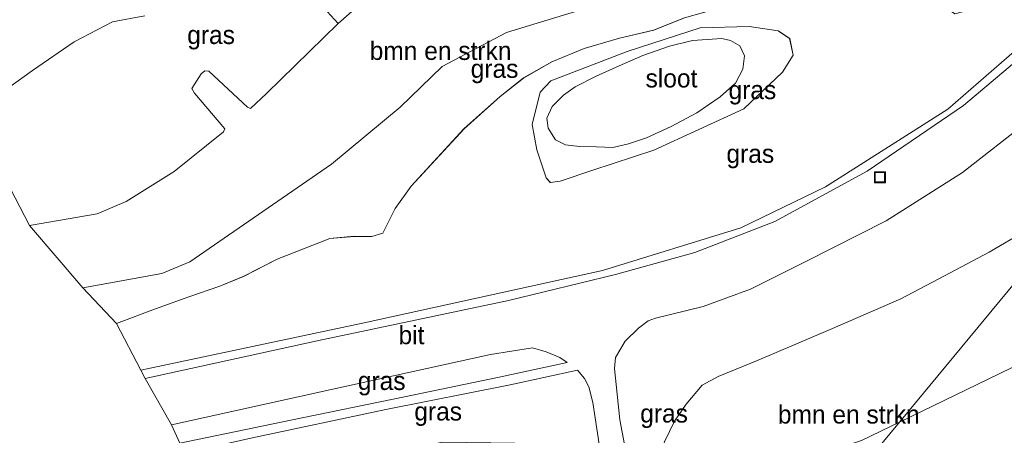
# Model space of a CAD drawing. Header units: millimetres. Extents: x 180000 to 190000, y 466229 to 468626.
# Tile 130 of 202: x 185199 to 185333, y 467824 to 467881. Entities that reach past the tile are written whole.
import ezdxf
from ezdxf.enums import TextEntityAlignment as Align

# ---------------------------------------------------------------- set-up
doc = ezdxf.new("R2010")
doc.units = ezdxf.units.MM
for name, color, linetype, lineweight in [('af-bs-rasterhekwerk', 8, 'hekwerk', 18), ('bp-b5-bomenstruiken', 93, 'Continuous', 18), ('bp-b5-bos', 93, 'Continuous', 18), ('bp-b5-grasland', 93, 'Continuous', 18), ('gw-bs-insteekwatergang', 93, 'Continuous', 18), ('gw-bs-kruinlijn', 93, 'Continuous', 18), ('gw-bs-teenlijn', 93, 'Continuous', 18), ('kd-bs-opnamedtmgrens', 173, 'Continuous', 18), ('og-b5-water', 153, 'Continuous', 18), ('og-bs-hulpgeometrie', 53, 'Continuous', 18), ('og-bs-inrichtingselement', 253, 'Continuous', 18), ('vh-b5-verh_soort', 8, 'Continuous', 18)]:
    doc.layers.add(name, color=color, linetype=linetype, lineweight=lineweight)
doc.styles.add('rtw_iso', font='iso-rtw.shx')
doc.linetypes.add('hekwerk', pattern='A,7,-1.5,[1,RTW.shx,S=0.75,R=0,X=0,Y=0],-1.5', length=10)

# ---------------------------------------------------------------- blocks, each defined once
blk = doc.blocks.new('put')
for p, q in [((0.75, 0.75), (-0.75, 0.75)), ((-0.75, 0.75), (-0.75, -0.75)), ((0.75, -0.75), (0.75, 0.75)), ((-0.75, -0.75), (0.75, -0.75))]:
    blk.add_line(p, q)
blk.add_lwpolyline([(-0.625, 0.625), (0.625, 0.625), (0.625, -0.625), (-0.625, -0.625)], close=True)
blk = doc.blocks.new('dtbattr-r')
at = {"style": 'rtw_iso'}
blk.add_attdef('TAG', text='', height=2.5, dxfattribs=at).set_placement((0, 0), align=Align.MIDDLE_CENTER)
blk = doc.blocks.new('d33az_ACAD_1_FMEBLOCK151')
at = {"layer": 'bp-b5-grasland'}
for points in [[(17.31, 9.03, 49.69), (17.78, 6.73, 49.69), (16.35, 4.44, 49.69), (11.04, -0.56, 49.88), (-1.22, -6.23, 49.85), (-9.52, -8.92, 49.91), (-14, -10.42, 49.89), (-15.32, -10.63, 49.96), (-15.88, -10, 49.99), (-17.17, -6.15, 49.87), (-17.78, -2.71, 49.77), (-16.71, 1.7, 49.87), (-15.25, 3.24, 49.83), (-4.83, 7.22, 49.48), (5.11, 10.47, 49.53), (11.79, 10.63, 49.68), (15.76, 10.07, 49.73)], [(-9.02, -5.76, 49.12), (-6.8, -5.83, 49.12), (-4.67, -5.33, 49.12), (-2.23, -4.55, 49.12), (1.15, -3, 49.12), (4.66, -1.13, 49.12), (7.84, 1.06, 49.12), (9.92, 2.94, 49.12), (10.93, 4.85, 49.12), (11.16, 6.63, 49.12), (10.53, 8.01, 49.12), (9.23, 8.76, 49.12), (8.04, 9.01, 49.12), (4.07, 8.75, 49.12), (0.91, 7.96, 49.12), (-2.72, 6.69, 49.12), (-5.96, 5.3, 49.12), (-9.08, 3.87, 49.12), (-11.94, 2.43, 49.12), (-13.55, 1.28, 49.12), (-15.07, -0.26, 49.12), (-15.81, -1.85, 49.12), (-15.62, -3.21, 49.12), (-14.61, -4.79, 49.12), (-13.27, -5.48, 49.12), (-11.33, -5.7, 49.12)]]:
    blk.add_polyline3d(points, close=True, dxfattribs=at)
blk = doc.blocks.new('d33az_ACAD_1_FMEBLOCK152')
at = {"layer": 'bp-b5-grasland'}
for points in [[(44.48, 24.07, 51.41), (48.69, 21.06, 51.28), (64.86, 25.36, 51.27), (65.63, 25.44, 51.27), (63.18, 22.32, 51.28), (61.3, 19.88, 51.28), (47.73, 8.08, 51.21), (31.07, -2.53, 51.28), (19.51, -8.1, 51.56), (0.65, -13.94, 51.98), (-31.86, -21.06, 52.9), (-62.3, -27.51, 54.04), (-65.63, -21.17, 53.81), (-60.31, -19.14, 53.8), (-55.76, -17.5, 53.39), (-51.53, -16.08, 53.09), (-48.33, -14.73, 52.86), (-43.69, -12.37, 52.57), (-36.55, -9.57, 52.23), (-33.22, -9.27, 51.98), (-30.81, -9.3, 51.8), (-29.31, -8.85, 51.67), (-27.63, -5.47, 51.27), (-25.43, -2.43, 51.12), (-18.24, 5.39, 50.37), (-13.32, 9.79, 50.39), (-10.14, 12.32, 50.14), (-6.25, 14.52, 50), (-1.85, 16.36, 49.84), (2.96, 17.76, 49.73), (7.62, 18.83, 49.43), (11.82, 20.52, 49.62), (17, 21.99, 49.76), (21.96, 23.85, 49.98), (27.12, 25.96, 50.43), (30.88, 27.13, 50.89), (34.5, 27.51, 51.15), (37.84, 27.05, 51.27), (41.11, 25.95, 51.35)], [(-7.03, -1.31, 49.99), (-6.47, -1.94, 49.96), (-5.14, -1.73, 49.89), (-0.66, -0.23, 49.91), (7.64, 2.46, 49.85), (19.9, 8.13, 49.88), (25.21, 13.13, 49.69), (26.63, 15.42, 49.69), (26.16, 17.72, 49.69), (24.61, 18.76, 49.73), (20.65, 19.32, 49.68), (13.97, 19.16, 49.53), (4.03, 15.91, 49.48), (-6.39, 11.93, 49.83), (-7.85, 10.39, 49.87), (-8.92, 5.98, 49.77), (-8.31, 2.54, 49.87)]]:
    blk.add_polyline3d(points, close=True, dxfattribs=at)

msp = doc.modelspace()

# ---------------------------------------------------------------- linework, layer by layer
at = {"layer": 'af-bs-rasterhekwerk'}
msp.add_polyline3d([(185343.34, 467886.2, 51.27), (185340.89, 467883.07, 51.28), (185339, 467880.64, 51.28), (185325.44, 467868.84, 51.21), (185308.77, 467858.22, 51.28), (185297.21, 467852.66, 51.56), (185278.35, 467846.82, 51.98), (185245.84, 467839.7, 52.9), (185215.4, 467833.25, 54.04)], dxfattribs=at)
at = {"layer": 'bp-b5-bomenstruiken'}
for points in [[(185278.26, 467883.25, 51.69), (185265.26, 467879.3, 52.15), (185256.49, 467874.65, 53.18), (185250.76, 467869.11, 53.72), (185241.38, 467861.34, 54.03), (185222.07, 467848.02, 54.38), (185218.27, 467846.44, 54.92), (185207.49, 467844.48, 56.32), (185200.22, 467852.98, 59.75), (185209.45, 467854.54, 59.71), (185213.39, 467856.22, 59.76), (185219.94, 467860.31, 59.73), (185226.69, 467865.75, 59.68), (185226.84, 467866.13, 59.68), (185222.7, 467871, 59.64), (185222.36, 467871.66, 59.61), (185223.62, 467873.63, 59.67), (185224.13, 467874.04, 59.66), (185224.68, 467874, 59.66), (185229.95, 467869.09, 59.75), (185230.36, 467868.93, 59.75), (185232.56, 467870.98, 59.79), (185242.3, 467880.49, 59.85), (185249.81, 467887.14, 59.83)], [(185286.81, 467823.49, 52.55), (185288.16, 467826.27, 52.33), (185289.74, 467828.6, 52.17), (185291.93, 467831.19, 51.98), (185294.13, 467832.4, 51.77), (185299.55, 467834.61, 51.68), (185309.37, 467838.79, 51.46), (185319.02, 467842.96, 51.35), (185324.99, 467846.12, 51.4), (185331.05, 467849.35, 51.4), (185336.01, 467852.23, 51.39), (185340.57, 467855.4, 51.39), (185347.08, 467860.73, 51.59), (185347.18, 467860.7, 51.59), (185347.38, 467860.63, 51.59), (185318.82, 467826.16, 59.14), (185313.68, 467823.66, 58.96)]]:
    msp.add_polyline3d(points, dxfattribs=at)
msp.add_polyline3d([(185338.6, 467835.75, 59.83), (185318.82, 467826.16, 59.14), (185347.38, 467860.63, 51.59), (185347.45, 467860.6, 51.59), (185357.26, 467844.56, 60.26)], close=True, dxfattribs=at)
at = {"layer": 'bp-b5-bos'}
for points in [[(185249.81, 467887.14, 59.83), (185242.3, 467880.49, 59.85), (185239.82, 467883.24, 60.16)], [(185215.96, 467881.57, 59.64), (185211.52, 467880.72, 59.7), (185206.3, 467878.03, 59.58), (185200.65, 467874.09, 59.67), (185192.31, 467868.14, 59.88)], [(185469.06, 467643.44, 62.69), (185329.86, 467796.93, 59.23), (185296.43, 467789.95, 59.47), (185295.61, 467798.13, 59.26), (185318.82, 467826.16, 59.14), (185338.6, 467835.75, 59.83), (185357.26, 467844.56, 60.26), (185361.29, 467846.53, 60.17), (185364.95, 467847.37, 59.76), (185368.35, 467846.92, 58.65), (185370.89, 467846.53, 58.65), (185372.13, 467847.1, 58.57), (185372.77, 467848.71, 58.43), (185372.5, 467851.01, 58.16), (185378.08, 467843.12, 58.73), (185382, 467838.9, 59.33), (185393.85, 467823.51, 60.17), (185400.79, 467815.8, 60.97), (185408.55, 467806.91, 61), (185414.33, 467800.24, 61.01)]]:
    msp.add_polyline3d(points, dxfattribs=at)
msp.add_polyline3d([(185318.82, 467826.16, 59.14), (185295.61, 467798.13, 59.26), (185294.75, 467806.64, 59.06), (185294.18, 467812.12, 58.9), (185294.79, 467814.72, 58.81), (185296.11, 467817.13, 58.84), (185297.48, 467818.5, 58.94), (185299.02, 467819.55, 58.93), (185300.96, 467819.91, 58.88), (185305.35, 467820.94, 58.88), (185313.68, 467823.66, 58.96)], close=True, dxfattribs=at)
at = {"layer": 'bp-b5-grasland'}
for points in [[(185239.82, 467883.24, 60.16), (185242.3, 467880.49, 59.85), (185232.56, 467870.98, 59.79), (185230.36, 467868.93, 59.75), (185229.95, 467869.09, 59.75), (185224.68, 467874, 59.66), (185224.13, 467874.04, 59.66), (185223.62, 467873.63, 59.67), (185222.36, 467871.66, 59.61), (185222.7, 467871, 59.64), (185226.84, 467866.13, 59.68), (185226.69, 467865.75, 59.68), (185219.94, 467860.31, 59.73), (185213.39, 467856.22, 59.76), (185209.45, 467854.54, 59.71), (185200.22, 467852.98, 59.75), (185192.31, 467868.14, 59.88), (185200.65, 467874.09, 59.67), (185206.3, 467878.03, 59.58), (185211.52, 467880.72, 59.7), (185215.96, 467881.57, 59.64)], [(185289.52, 467881.27, 49.62), (185285.33, 467879.59, 49.43), (185280.67, 467878.51, 49.73), (185275.85, 467877.12, 49.84), (185271.46, 467875.27, 50), (185267.56, 467873.07, 50.14), (185264.38, 467870.55, 50.39), (185259.47, 467866.15, 50.37), (185252.27, 467858.32, 51.12), (185250.08, 467855.28, 51.27), (185248.39, 467851.91, 51.67), (185246.9, 467851.46, 51.8), (185244.49, 467851.48, 51.98), (185241.15, 467851.19, 52.23), (185234.01, 467848.38, 52.57), (185229.38, 467846.02, 52.86), (185226.18, 467844.68, 53.09), (185221.95, 467843.26, 53.39), (185217.4, 467841.61, 53.8), (185212.07, 467839.59, 53.81), (185207.49, 467844.48, 56.32), (185218.27, 467846.44, 54.92), (185222.07, 467848.02, 54.38), (185241.38, 467861.34, 54.03), (185250.76, 467869.11, 53.72), (185256.49, 467874.65, 53.18), (185265.26, 467879.3, 52.15), (185278.26, 467883.25, 51.69)], [(185339.75, 467879.59, 51.29), (185327.55, 467869.34, 51.27), (185314.42, 467860.37, 51.36), (185301.83, 467853.53, 51.6), (185290.94, 467849.27, 51.82), (185280.14, 467846.29, 52.02), (185265.55, 467842.76, 52.38), (185239.46, 467837.23, 53.27), (185216.01, 467832.09, 54.09), (185215.4, 467833.25, 54.04), (185245.84, 467839.7, 52.9), (185278.35, 467846.82, 51.98), (185297.21, 467852.66, 51.56), (185308.77, 467858.22, 51.28), (185325.44, 467868.84, 51.21), (185339, 467880.64, 51.28)], [(185283.09, 467813.95, 53.36), (185280.71, 467826.47, 52.39), (185279.99, 467833.47, 52.24), (185280.12, 467834.96, 52.18), (185281.46, 467837.19, 52.06), (185283.25, 467838.98, 52.03), (185284.58, 467839.99, 52.06), (185285.56, 467840.32, 52.06), (185292.08, 467841.94, 51.97), (185298.51, 467844.28, 51.84), (185306.15, 467848.09, 51.57), (185317.03, 467853.59, 51.46), (185327.44, 467860.2, 51.38), (185336.4, 467867.2, 51.28)], [(185336.01, 467852.23, 51.39), (185331.05, 467849.35, 51.4), (185324.99, 467846.12, 51.4), (185319.02, 467842.96, 51.35), (185309.37, 467838.79, 51.46), (185299.55, 467834.61, 51.68), (185294.13, 467832.4, 51.77), (185291.93, 467831.19, 51.98), (185289.74, 467828.6, 52.17), (185288.16, 467826.27, 52.33), (185286.81, 467823.49, 52.55)]]:
    msp.add_polyline3d(points, dxfattribs=at)
for points in [[(185235.85, 467826.42, 53.39), (185220.7, 467823.27, 53.85), (185219.57, 467825.79, 53.98), (185241.18, 467830.55, 53.32), (185263.1, 467835.36, 52.68), (185268.8, 467836.3, 52.38), (185270.67, 467835.73, 52.36), (185272.55, 467834.95, 52.31), (185273.52, 467834.27, 52.28), (185264.28, 467832.27, 52.45), (185251.34, 467829.59, 52.85)], [(185277.04, 467828.84, 52.41), (185277.91, 467823.14, 52.64), (185279.48, 467814.91, 53.19), (185281.35, 467803.97, 53.98), (185284.03, 467787.24, 55.39), (185282.61, 467786.89, 55.51), (185279.56, 467806.54, 53.9), (185277.53, 467814.33, 53.27), (185275.33, 467817.32, 53.07), (185271.95, 467820.54, 52.82), (185269.13, 467822.41, 52.68), (185266.4, 467823.31, 52.6), (185256.55, 467823.44, 52.79), (185242.55, 467820.43, 53.14), (185224.35, 467817.15, 53.56), (185221.35, 467821.93, 53.82), (185230.4, 467823.96, 53.51), (185248.8, 467827.88, 52.91), (185265.74, 467831.24, 52.38), (185274.94, 467833.24, 52.28), (185275.89, 467832.12, 52.29), (185276.48, 467830.95, 52.29)]]:
    msp.add_polyline3d(points, close=True, dxfattribs=at)
at = {"layer": 'gw-bs-insteekwatergang'}
msp.add_polyline3d([(185298.35, 467880.08, 49.68), (185291.67, 467879.92, 49.53), (185281.73, 467876.67, 49.48), (185271.31, 467872.69, 49.83), (185269.85, 467871.15, 49.87), (185268.78, 467866.74, 49.77), (185269.39, 467863.3, 49.87), (185270.68, 467859.45, 49.99), (185271.24, 467858.82, 49.96), (185272.56, 467859.03, 49.89), (185277.04, 467860.53, 49.91), (185285.34, 467863.22, 49.85), (185297.6, 467868.88, 49.88), (185302.91, 467873.89, 49.69), (185304.34, 467876.18, 49.69), (185303.87, 467878.47, 49.69), (185302.32, 467879.52, 49.73), (185298.35, 467880.08, 49.68)], dxfattribs=at)
at = {"layer": 'gw-bs-kruinlijn'}
for points in [[(185200.22, 467852.98, 59.75), (185209.45, 467854.54, 59.71), (185213.39, 467856.22, 59.76), (185219.94, 467860.31, 59.73), (185226.69, 467865.75, 59.68), (185226.84, 467866.13, 59.68), (185222.7, 467871, 59.64), (185222.36, 467871.66, 59.61), (185223.62, 467873.63, 59.67), (185224.13, 467874.04, 59.66), (185224.68, 467874, 59.66), (185229.95, 467869.09, 59.75), (185230.36, 467868.93, 59.75), (185232.56, 467870.98, 59.79), (185242.3, 467880.49, 59.85), (185249.81, 467887.14, 59.83)], [(185318.82, 467826.16, 59.14), (185338.6, 467835.75, 59.83), (185357.26, 467844.56, 60.26), (185361.29, 467846.53, 60.17)], [(185318.82, 467826.16, 59.14), (185313.68, 467823.66, 58.96), (185305.35, 467820.94, 58.88), (185300.96, 467819.91, 58.88), (185299.02, 467819.55, 58.93), (185297.48, 467818.5, 58.94), (185296.11, 467817.13, 58.84), (185294.79, 467814.72, 58.81), (185294.18, 467812.12, 58.9), (185294.75, 467806.64, 59.06), (185295.61, 467798.13, 59.26)]]:
    msp.add_polyline3d(points, dxfattribs=at)
at = {"layer": 'gw-bs-teenlijn'}
for points in [[(185259.47, 467866.15, 50.37), (185264.38, 467870.55, 50.39), (185267.56, 467873.07, 50.14), (185271.46, 467875.27, 50), (185275.85, 467877.12, 49.84), (185280.67, 467878.51, 49.73), (185285.33, 467879.59, 49.43), (185289.52, 467881.27, 49.62), (185294.7, 467882.75, 49.76), (185299.67, 467884.61, 49.98), (185304.82, 467886.72, 50.43), (185308.58, 467887.88, 50.89), (185312.21, 467888.27, 51.15), (185315.55, 467887.81, 51.27), (185318.82, 467886.7, 51.35), (185322.18, 467884.83, 51.41)], [(185259.47, 467866.15, 50.37), (185252.27, 467858.32, 51.12), (185250.08, 467855.28, 51.27), (185248.39, 467851.91, 51.67), (185246.9, 467851.46, 51.8), (185244.49, 467851.48, 51.98), (185241.15, 467851.19, 52.23), (185234.01, 467848.38, 52.57)], [(185288.63, 467789.7, 55.13), (185285.68, 467806.36, 53.84), (185285.32, 467810.11, 53.51), (185285.01, 467813.72, 53.41), (185285.1, 467817.26, 53.09), (185285.76, 467820.33, 53.02), (185286.81, 467823.49, 52.55), (185288.16, 467826.27, 52.33), (185289.74, 467828.6, 52.17), (185291.93, 467831.19, 51.98), (185294.13, 467832.4, 51.77), (185299.55, 467834.61, 51.68), (185309.37, 467838.79, 51.46), (185319.02, 467842.96, 51.35), (185324.99, 467846.12, 51.4), (185331.05, 467849.35, 51.4), (185336.01, 467852.23, 51.39), (185340.57, 467855.4, 51.39)], [(185212.07, 467839.59, 53.81), (185217.4, 467841.61, 53.8), (185221.95, 467843.26, 53.39), (185226.18, 467844.68, 53.09), (185229.38, 467846.02, 52.86), (185234.01, 467848.38, 52.57)]]:
    msp.add_polyline3d(points, dxfattribs=at)
at = {"layer": 'kd-bs-opnamedtmgrens'}
msp.add_polyline3d([(185286.76, 467787.44, 55.41), (185284.03, 467787.24, 55.39), (185282.61, 467786.89, 55.51), (185275.88, 467786.03, 59.51), (185267.96, 467783.53, 59.64), (185243.93, 467779.25, 59.42), (185229.66, 467804.61, 58.88), (185224.35, 467817.15, 53.56), (185221.35, 467821.93, 53.82), (185220.7, 467823.27, 53.85), (185219.57, 467825.79, 53.98), (185216.01, 467832.09, 54.09), (185215.4, 467833.25, 54.04), (185212.07, 467839.59, 53.81), (185207.49, 467844.48, 56.32), (185200.22, 467852.98, 59.75), (185192.31, 467868.14, 59.88), (185122.74, 468020.77, 55.8)], dxfattribs=at)
at = {"layer": 'og-b5-water'}
msp.add_polyline3d([(185281.89, 467864.12, 49.12), (185279.76, 467863.62, 49.12), (185277.54, 467863.69, 49.12), (185275.23, 467863.75, 49.12), (185273.29, 467863.97, 49.12), (185271.95, 467864.65, 49.12), (185270.94, 467866.24, 49.12), (185270.75, 467867.6, 49.12), (185271.49, 467869.18, 49.12), (185273.01, 467870.73, 49.12), (185274.62, 467871.87, 49.12), (185277.48, 467873.32, 49.12), (185280.6, 467874.75, 49.12), (185283.84, 467876.14, 49.12), (185287.47, 467877.4, 49.12), (185290.63, 467878.19, 49.12), (185294.6, 467878.45, 49.12), (185295.79, 467878.21, 49.12), (185297.09, 467877.46, 49.12), (185297.72, 467876.08, 49.12), (185297.49, 467874.29, 49.12), (185296.48, 467872.39, 49.12), (185294.4, 467870.51, 49.12), (185291.22, 467868.32, 49.12), (185287.71, 467866.45, 49.12), (185284.33, 467864.9, 49.12)], close=True, dxfattribs=at)
at = {"layer": 'og-bs-hulpgeometrie'}
msp.add_polyline3d([(185295.61, 467798.13, 59.26), (185318.82, 467826.16, 59.14), (185347.38, 467860.63, 51.59)], dxfattribs=at)
at = {"layer": 'vh-b5-verh_soort'}
for points in [[(185220.7, 467823.27, 53.85), (185235.85, 467826.42, 53.39), (185251.34, 467829.59, 52.85), (185264.28, 467832.27, 52.45), (185273.52, 467834.27, 52.28), (185272.55, 467834.95, 52.31), (185270.67, 467835.73, 52.36), (185268.8, 467836.3, 52.38), (185263.1, 467835.36, 52.68), (185241.18, 467830.55, 53.32), (185219.57, 467825.79, 53.98), (185216.01, 467832.09, 54.09), (185239.46, 467837.23, 53.27), (185265.55, 467842.76, 52.38), (185280.14, 467846.29, 52.02), (185290.94, 467849.27, 51.82), (185301.83, 467853.53, 51.6), (185314.42, 467860.37, 51.36), (185327.55, 467869.34, 51.27), (185339.75, 467879.59, 51.29)], [(185336.4, 467867.2, 51.28), (185327.44, 467860.2, 51.38), (185317.03, 467853.59, 51.46), (185306.15, 467848.09, 51.57), (185298.51, 467844.28, 51.84), (185292.08, 467841.94, 51.97), (185285.56, 467840.32, 52.06), (185284.58, 467839.99, 52.06), (185283.25, 467838.98, 52.03), (185281.46, 467837.19, 52.06), (185280.12, 467834.96, 52.18), (185279.99, 467833.47, 52.24), (185280.71, 467826.47, 52.39), (185283.09, 467813.95, 53.36)], [(185277.91, 467823.14, 52.64), (185277.04, 467828.84, 52.41), (185276.48, 467830.95, 52.29), (185275.89, 467832.12, 52.29), (185274.94, 467833.24, 52.28), (185265.74, 467831.24, 52.38), (185248.8, 467827.88, 52.91), (185230.4, 467823.96, 53.51)]]:
    msp.add_polyline3d(points, dxfattribs=at)

# ---------------------------------------------------------------- block references
at = {"layer": 'bp-b5-bomenstruiken'}
ref = msp.add_blockref('dtbattr-r', (185246.61, 467874.79, 58.05), dxfattribs=at)
ref.add_attrib('TAG', 'bmn en strkn', dxfattribs={"layer": '0', "height": 2.5, "style": 'rtw_iso'}).set_placement((185246.61, 467874.79, 58.05), align=Align.BOTTOM_LEFT)
ref = msp.add_blockref('dtbattr-r', (185302.26, 467825.21, 54.57), dxfattribs=at)
ref.add_attrib('TAG', 'bmn en strkn', dxfattribs={"layer": '0', "height": 2.5, "style": 'rtw_iso'}).set_placement((185302.26, 467825.21, 54.57), align=Align.BOTTOM_LEFT)
at = {"layer": 'bp-b5-grasland'}
for name, p in [('d33az_ACAD_1_FMEBLOCK152', (185277.7, 467860.76)), ('d33az_ACAD_1_FMEBLOCK151', (185286.56, 467869.45))]:
    msp.add_blockref(name, p, dxfattribs=at)
ref = msp.add_blockref('dtbattr-r', (185221.73, 467876.96, 59.94), dxfattribs=at)
ref.add_attrib('TAG', 'gras', dxfattribs={"layer": '0', "height": 2.5, "style": 'rtw_iso'}).set_placement((185221.73, 467876.96, 59.94), align=Align.BOTTOM_LEFT)
ref = msp.add_blockref('dtbattr-r', (185260.38, 467872.35, 52.27), dxfattribs=at)
ref.add_attrib('TAG', 'gras', dxfattribs={"layer": '0', "height": 2.5, "style": 'rtw_iso'}).set_placement((185260.38, 467872.35, 52.27), align=Align.BOTTOM_LEFT)
ref = msp.add_blockref('dtbattr-r', (185295.53, 467869.45, 49.78), dxfattribs=at)
ref.add_attrib('TAG', 'gras', dxfattribs={"layer": '0', "height": 2.5, "style": 'rtw_iso'}).set_placement((185295.53, 467869.45, 49.78), align=Align.BOTTOM_LEFT)
ref = msp.add_blockref('dtbattr-r', (185295.25, 467860.76, 51.4), dxfattribs=at)
ref.add_attrib('TAG', 'gras', dxfattribs={"layer": '0', "height": 2.5, "style": 'rtw_iso'}).set_placement((185295.25, 467860.76, 51.4), align=Align.BOTTOM_LEFT)
ref = msp.add_blockref('dtbattr-r', (185244.99, 467829.79, 52.89), dxfattribs=at)
ref.add_attrib('TAG', 'gras', dxfattribs={"layer": '0', "height": 2.5, "style": 'rtw_iso'}).set_placement((185244.99, 467829.79, 52.89), align=Align.BOTTOM_LEFT)
ref = msp.add_blockref('dtbattr-r', (185252.69, 467825.63, 53.2), dxfattribs=at)
ref.add_attrib('TAG', 'gras', dxfattribs={"layer": '0', "height": 2.5, "style": 'rtw_iso'}).set_placement((185252.69, 467825.63, 53.2), align=Align.BOTTOM_LEFT)
ref = msp.add_blockref('dtbattr-r', (185283.49, 467825.35, 52.6), dxfattribs=at)
ref.add_attrib('TAG', 'gras', dxfattribs={"layer": '0', "height": 2.5, "style": 'rtw_iso'}).set_placement((185283.49, 467825.35, 52.6), align=Align.BOTTOM_LEFT)
at = {"layer": 'og-b5-water'}
ref = msp.add_blockref('dtbattr-r', (185284.22, 467871.04, 49.12), dxfattribs=at)
ref.add_attrib('TAG', 'sloot', dxfattribs={"layer": '0', "height": 2.5, "style": 'rtw_iso'}).set_placement((185284.22, 467871.04, 49.12), align=Align.BOTTOM_LEFT)
at = {"layer": 'og-bs-inrichtingselement'}
msp.add_blockref('put', (185316.17, 467859.55, 51.33), dxfattribs=at)
at = {"layer": 'vh-b5-verh_soort'}
ref = msp.add_blockref('dtbattr-r', (185250.54, 467836.03, 52.59), dxfattribs=at)
ref.add_attrib('TAG', 'bit', dxfattribs={"layer": '0', "height": 2.5, "style": 'rtw_iso'}).set_placement((185250.54, 467836.03, 52.59), align=Align.BOTTOM_LEFT)

doc.saveas('drawing.dxf')
